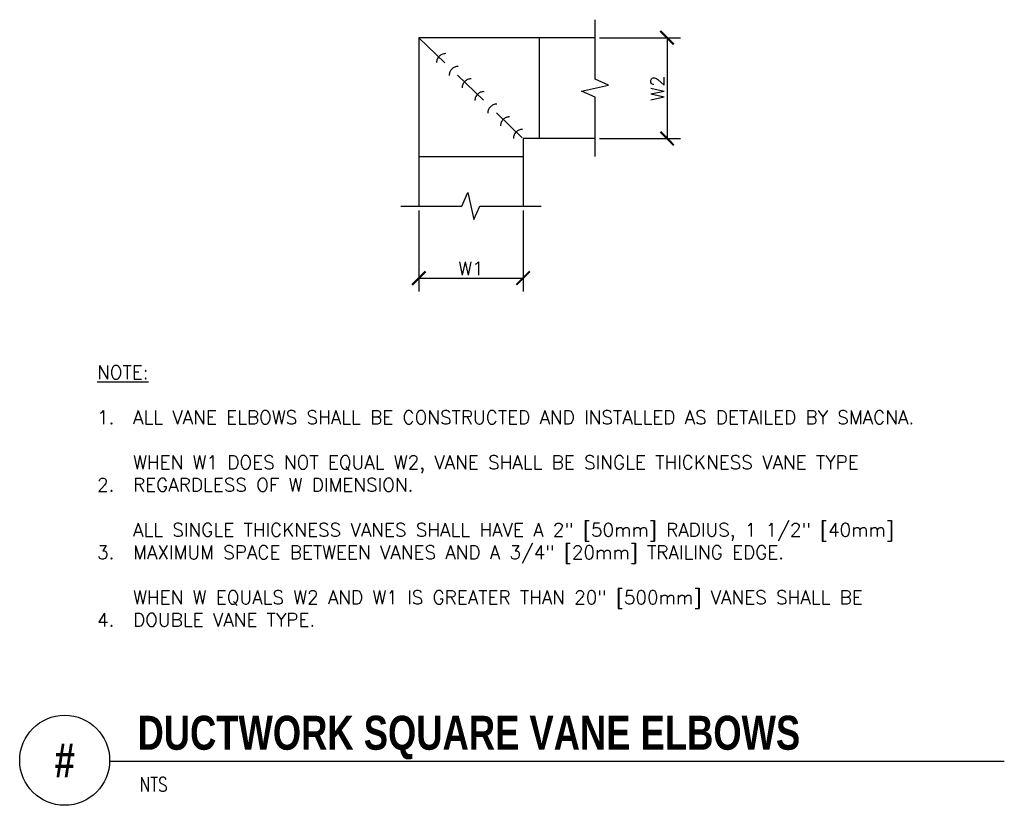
# Model space of a CAD drawing. Header units: inches. Extents: x 0.34 to 7.18, y 0.19 to 5.64.
import ezdxf
from ezdxf.enums import TextEntityAlignment as Align

# ---------------------------------------------------------------- set-up
doc = ezdxf.new("R2010")
doc.units = ezdxf.units.IN
doc.header["$MEASUREMENT"] = 0
doc.header["$PDSIZE"] = -1
doc.linetypes.add('HIDDEN', pattern=[0.375, 0.25, -0.125])
doc.layers.get('Defpoints').update_dxf_attribs({"color": 2})
for name, color, linetype in [('M-DETL-DIMS', 2, 'Continuous'), ('M-DETL-HEVY', 5, 'Continuous'), ('M-DETL-MEDM', 4, 'Continuous'), ('M-DETL-TEXT', 2, 'Continuous')]:
    doc.layers.add(name, color=color, linetype=linetype)
doc.styles.add('BOLD', font='bold.shx', dxfattribs={"width": 0.9})
doc.styles.add('Romans', font='romans.shx')
doc.dimstyles.new('VA-Dims', dxfattribs={"dimtxt": 0.09375, "dimasz": 0.09375, "dimexe": 0.09375, "dimexo": 0.03125, "dimgap": 0.02, "dimtad": 1, "dimdec": 5, "dimzin": 0, "dimdsep": 46, "dimlunit": 4, "dimtxsty": 'Romans', "dimblk": 'ARCHTICK', "dimcen": 0.09375, "dimclrd": 256, "dimclre": 256, "dimclrt": 256, "dimadec": 0, "dimazin": 0, "dimtfac": 1, "dimtdec": 5, "dimtofl": 0, "dimtmove": 0, "dimatfit": 3, "dimfxl": 1, "dimfrac": 2, "dimtolj": 1, "dimtzin": 0, "dimlwd": -1, "dimlwe": -1, "dimarcsym": 0})

# ---------------------------------------------------------------- blocks, each defined once
blk = doc.blocks.new('_ArchTick')
at = {"color": 0, "linetype": 'ByBlock', "const_width": 0.15}
blk.add_lwpolyline([(-0.5, -0.5), (0.5, 0.5)], dxfattribs=at)
blk = doc.blocks.new('*D4')
at = {"layer": 'Defpoints', "color": 0}
for p in [(4.3364, 5.5187), (4.3364, 4.8184), (4.8364, 4.8184)]:
    blk.add_point(p, dxfattribs=at)
at = {"layer": 'M-DETL-DIMS'}
for p, q in [((4.3677, 5.5187), (4.9302, 5.5187)), ((4.8364, 5.5187), (4.8364, 4.8184)), ((4.3677, 4.8184), (4.9302, 4.8184))]:
    blk.add_line(p, q, dxfattribs=at)
at = {"layer": 'M-DETL-DIMS', "xscale": 0.09375, "yscale": 0.09375, "zscale": 0.09375}
for p, rotation in [((4.8364, 5.5187), 90), ((4.8364, 4.8184), 270)]:
    blk.add_blockref('_ArchTick', p, dxfattribs=dict(at, rotation=rotation))
at = {"layer": 'M-DETL-DIMS', "insert": (4.7696, 5.1685), "char_height": 0.09375, "attachment_point": 5, "rotation": 90, "style": 'Romans'}
blk.add_mtext('\\A1;W2', dxfattribs=at)
blk = doc.blocks.new('*D5')
at = {"layer": 'Defpoints', "color": 0}
for p in [(3.1113, 4.3489), (3.8352, 4.3489), (3.8352, 3.8489)]:
    blk.add_point(p, dxfattribs=at)
at = {"layer": 'M-DETL-DIMS'}
for p, q in [((3.1113, 4.3177), (3.1113, 3.7552)), ((3.8352, 4.3177), (3.8352, 3.7552)), ((3.1113, 3.8489), (3.8352, 3.8489))]:
    blk.add_line(p, q, dxfattribs=at)
at = {"layer": 'M-DETL-DIMS', "xscale": 0.09375, "yscale": 0.09375, "zscale": 0.09375, "rotation": 180}
blk.add_blockref('_ArchTick', (3.1113, 3.8489), dxfattribs=at)
at = {"layer": 'M-DETL-DIMS', "xscale": 0.09375, "yscale": 0.09375, "zscale": 0.09375}
blk.add_blockref('_ArchTick', (3.8352, 3.8489), dxfattribs=at)
at = {"layer": 'M-DETL-DIMS', "insert": (3.4733, 3.9158), "char_height": 0.09375, "attachment_point": 5, "style": 'Romans'}
blk.add_mtext('\\A1;W1', dxfattribs=at)

msp = doc.modelspace()

# ---------------------------------------------------------------- linework, layer by layer
at = {"layer": 'M-DETL-HEVY', "linetype": 'Continuous'}
for p, q in [((3.111269, 5.518674), (3.111269, 4.348922)), ((4.336441, 5.518674), (3.111269, 5.518674)), ((3.947673, 5.518674), (3.947673, 4.818414)), ((3.835234, 4.818414), (3.835234, 4.348922)), ((4.336441, 4.818414), (3.835234, 4.818414)), ((3.835234, 4.691093), (3.111269, 4.691093))]:
    msp.add_line(p, q, dxfattribs=at)
at = {"layer": 'M-DETL-MEDM', "linetype": 'HIDDEN'}
msp.add_line((3.111269, 5.518674), (3.835234, 4.818414), dxfattribs=at)
for centre in [(3.296512, 5.345285), (3.384901, 5.256896), (3.47471, 5.170027), (3.563099, 5.081639), (3.652908, 4.99477), (3.741297, 4.906381), (3.831107, 4.819512)]:
    msp.add_arc(centre, 0.0625, 90, 180, dxfattribs=at)
at = {"layer": 'M-DETL-TEXT'}
msp.add_line((0.962753, 0.495079), (7.179604, 0.495079), dxfattribs=at)
for points in [[(4.336441, 4.693414), (4.336441, 5.105552), (4.24274, 5.147547), (4.430142, 5.189541), (4.336441, 5.231536), (4.336441, 5.643674)], [(2.986269, 4.348922), (3.41026, 4.348922), (3.452254, 4.442622), (3.494249, 4.255221), (3.536244, 4.348922), (3.960234, 4.348922)]]:
    msp.add_lwpolyline(points, dxfattribs=at)
msp.add_circle((0.650253, 0.5), 0.312539, dxfattribs=at)

# ---------------------------------------------------------------- texts
at = {"layer": 'M-DETL-TEXT', "width": 0.8}
for s, height, style, p in [('DUCTWORK SQUARE VANE ELBOWS', 0.23622047, 'BOLD', (1.156419, 0.573171)), ('NTS', 0.0984252, 'Romans', (1.170325, 0.283361))]:
    msp.add_text(s, height=height, dxfattribs=dict(at, style=style)).set_placement(p)
at = {"layer": 'M-DETL-TEXT', "style": 'BOLD', "width": 0.8}
msp.add_text('#', height=0.23622, dxfattribs=at).set_placement((0.650253, 0.5), align=Align.MIDDLE)
at = {"layer": 'M-DETL-TEXT', "char_height": 0.09375, "attachment_point": 1, "style": 'Romans'}
for s, insert, width in [('{\\LNOTE:\\P}\\P1.\\P\\P\\P2.\\P\\P\\P3.\\P\\P\\P4.', (0.875253, 3.241533), 3.10992316), ('\\P\\PALL VANE ELBOWS SHALL BE CONSTRUCTED AND INSTALLED AS DETAILED BY SMACNA.\\P\\PWHEN W1 DOES NOT EQUAL W2, VANE SHALL BE SINGLE THICKNESS VANE TYPE REGARDLESS OF W DIMENSION.\\P\\PALL SINGLE THICKNESS VANES SHALL HAVE A 2" [50mm] RADIUS, 1 1/2" [40mm] MAXIMUM SPACE BETWEEN VANES AND A 3/4" [20mm] TRAILING EDGE.\\P\\PWHEN W EQUALS W2 AND W1 IS GREATER THAN 20" [500mm] VANES SHALL BE DOUBLE VANE TYPE.', (1.125253, 3.241533), 6.0247472)]:
    msp.add_mtext(s, dxfattribs=dict(at, insert=insert, width=width))

# ---------------------------------------------------------------- dimensions: what is measured, and where the dimension line sits
at = {"layer": 'M-DETL-DIMS'}
dim = msp.add_linear_dim(base=(4.836441, 4.818414), p1=(4.336441, 5.518674), p2=(4.336441, 4.818414), angle=90, text='W2', dimstyle='VA-Dims', override={"dimpost": '\\X'}, dxfattribs=at)
dim.commit()
dim.dimension.update_dxf_attribs({"geometry": '*D4', "text_midpoint": (4.769566, 5.168544)})
dim = msp.add_linear_dim(base=(3.835234, 3.848922), p1=(3.111269, 4.348922), p2=(3.835234, 4.348922), text='W1', dimstyle='VA-Dims', override={"dimpost": '\\X'}, dxfattribs=at)
dim.commit()
dim.dimension.update_dxf_attribs({"geometry": '*D5', "text_midpoint": (3.473252, 3.915797)})

doc.saveas('drawing.dxf')
